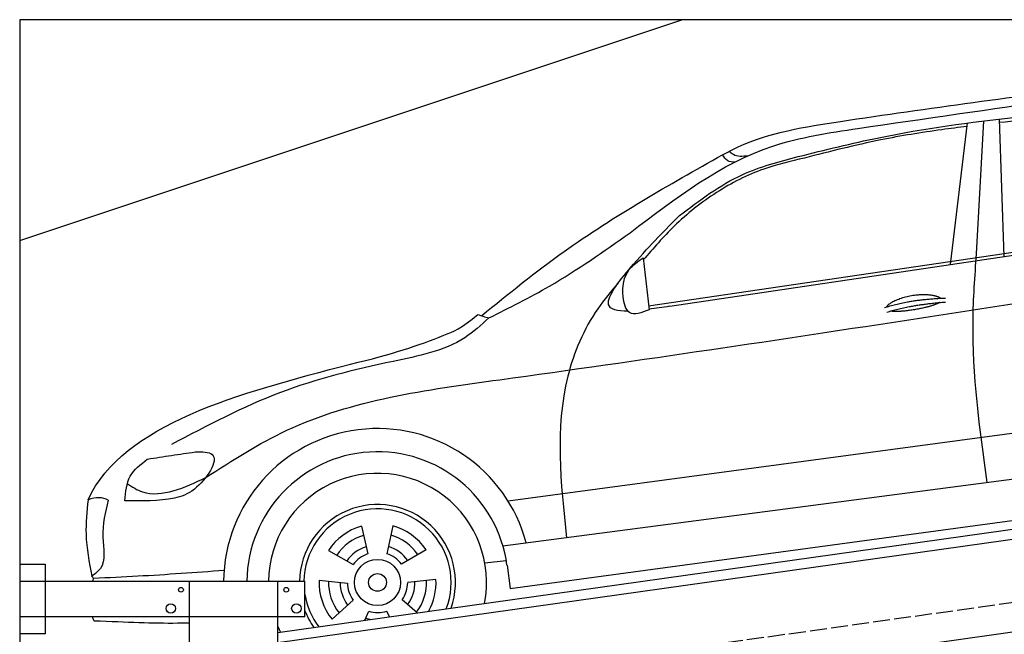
# Model space of a CAD drawing. Extents: x 524 to 6324, y 215 to 5490.
# Tile 4 of 5: x 524 to 3424, y 3680 to 5490. Entities that reach past the tile are written whole.
import ezdxf

# ---------------------------------------------------------------- set-up
doc = ezdxf.new("R2010")
doc.units = 0
doc.header["$LTSCALE"] = 10
doc.header["$MEASUREMENT"] = 0
doc.linetypes.add('GEN3', pattern=[6.25, 5, -1.25])
doc.layers.get('0').update_dxf_attribs({"linetype": 'CONTINUOUS'})
doc.layers.add('3', color=6, linetype='GEN3')
doc.layers.add('CAR', color=1, linetype='CONTINUOUS')
doc.layers.add('AM_0', color=7, linetype='CONTINUOUS', lineweight=30)

# ---------------------------------------------------------------- blocks, each defined once
blk = doc.blocks.new('Car_K')
at = {"layer": 'CAR'}
for p, q in [((5285.1, 2846.6), (5334.8, 3263.8)), ((5361.4, 2878), (5383.3, 3270)), ((5442.5, 2870), (5429.2, 3275.3)), ((4395.3, 2725.6), (6371, 3016)), ((4457.7, 2723.8), (6379.4, 3009)), ((4379.1, 2866.5), (4396.7, 2713.3)), ((3981.4, 2150.9), (5902.5, 2408.8)), ((5954.6, 2278.4), (3966.6, 2017.9)), ((3987.9, 1892.3), (5969.5, 2160.9)), ((3549.7, 2076.4), (3568.1, 1994.6)), ((3641.8, 2077.1), (3624.8, 1995)), ((3452.6, 2004.6), (3525.4, 1963)), ((3740.1, 2007), (3667.9, 1964.2)), ((3913.1, 1968.5), (3976.3, 1975.6)), ((3978.5, 1961.3), (3987.9, 1892.3)), ((3424.8, 1916.8), (3508.3, 1908.9)), ((3769.3, 1919.6), (3685.9, 1910.4)), ((3463.1, 1802.2), (3525.1, 1858.6)), ((3714.2, 1820.9), (3669.9, 1859.8)), ((3559.9, 1799.2), (3571.3, 1825.7)), ((3631.9, 1809.3), (3624.3, 1826.1))]:
    blk.add_line(p, q, dxfattribs=at)
for radius in [67.9, 26.2]:
    blk.add_circle((3597.1, 1910.6), radius, dxfattribs=at)
for radius, start, end in [(453.2, 14.86, 179.5503), (384.7, 7.5734, 179.4702), (321.3, 348.8956, 179.3656), (229.5, 340.7371, 179.1121), (216.8, 338.9836, 179.0598), (172.4, 105.9643, 146.9655), (172.4, 33.9643, 74.9655), (144.5, 106.605, 146.3248), (144.5, 34.605, 74.3248), (110.3, 107.8341, 145.0957), (110.3, 35.8341, 73.0957), (88.8, 109.097, 143.8328), (88.8, 37.097, 71.8328), (172.4, 177.9643, 218.9655), (144.5, 178.605, 218.3248), (144.5, 322.605, 2.3248), (172.4, 330.4173, 2.9655), (110.3, 179.8341, 217.0957), (88.8, 181.097, 215.8328), (88.8, 325.097, 359.8328), (110.3, 323.8341, 1.0957), (216.8, 189.363, 217.0164), (229.5, 201.2851, 215.2629), (110.3, 251.8341, 260.346), (88.8, 253.097, 287.8328), (321.3, 203.8286, 207.1044)]:
    blk.add_arc((3597.1, 1910.6), radius, start, end, dxfattribs=at)
for points, degree, knots in [([(4960.4, 3268.4), (5220.3, 3306.4), (5747.3, 3383.4), (6478.6, 3434.2), (6859.6, 3211.3), (7001.7, 3128.2)], 3, [0, 0, 0, 0, 795.09308, 1612.404872, 2098.463299, 2098.463299, 2098.463299, 2098.463299]), ([(4341, 2940.3), (4474.3, 3042.3), (4677, 3197.5), (5124.5, 3264.4), (5403, 3304.4), (5597.3, 3332.3)], 3, [0, 0, 0, 0, 491.496147, 747.712732, 1339.159351, 1339.159351, 1339.159351, 1339.159351]), ([(4486.6, 2990.7), (4545.8, 3035.8), (4651.4, 3116.2), (4859.3, 3171.2), (5126.1, 3235.8), (5464.3, 3284.2), (5722.9, 3301), (5845.3, 3309)], 3, [0, 0, 0, 0, 220.805775, 393.417908, 637.451139, 1046.907631, 1414.974246, 1414.974246, 1414.974246, 1414.974246]), ([(6069.6, 3280.7), (6038.8, 3288), (5942.4, 3308.2), (5768.6, 3294.5), (5586.9, 3281.8), (5471.6, 3269.2), (5429.6, 3264.6)], 3, [41.799079, 41.799079, 41.799079, 41.799079, 136.523198, 337.310325, 558.263041, 685.022454, 685.022454, 685.022454, 685.022454]), ([(4613.5, 3170.2), (4628.6, 3178.1), (4735.8, 3233.7), (4856.6, 3252.4), (4960.4, 3268.4)], 3, [0, 0, 0, 0, 51.147071, 361.60585, 361.60585, 361.60585, 361.60585]), ([(5333.6, 3253.4), (5308.7, 3250.3), (5223.6, 3239.4), (5062.6, 3213.6), (4929, 3179.4), (4854.3, 3160.3)], 3, [96.627312, 96.627312, 96.627312, 96.627312, 171.985535, 353.964722, 585.294651, 585.294651, 585.294651, 585.294651]), ([(3903, 2696.1), (3983.1, 2760.8), (4205.2, 2940.2), (4454.2, 3080.5), (4613.5, 3170.2)], 3, [0, 0, 0, 0, 308.510954, 855.342049, 855.342049, 855.342049, 855.342049]), ([(4649.4, 3148.3), (4641.9, 3148.7), (4626.1, 3149.7), (4617.8, 3163.2), (4613.5, 3170.2)], 3, [0, 0, 0, 0, 21.231322, 44.529597, 44.529597, 44.529597, 44.529597]), ([(4687.2, 3166.4), (4672.1, 3165), (4651.3, 3163.1), (4637, 3176.9), (4633.1, 3180.6)], 3, [0, 0, 0, 0, 42.119667, 57.904128, 57.904128, 57.904128, 57.904128]), ([(4854.3, 3160.3), (4814, 3150.9), (4723.1, 3129.7), (4591.5, 3062.5), (4473.7, 2968.4), (4409.3, 2894.3), (4379.8, 2860.3)], 3, [0, 0, 0, 0, 123.949889, 279.082644, 438.516219, 573.303533, 573.303533, 573.303533, 573.303533]), ([(4334.6, 2709.5), (4303.1, 2709), (4246, 2721.6), (4373.6, 2878.3), (4444.9, 2949.2), (4486.6, 2990.7)], 3, [93.12531, 93.12531, 93.12531, 93.12531, 180.032421, 319.648401, 516.477642, 516.477642, 516.477642, 516.477642]), ([(3925.1, 2689.5), (3985.3, 2719.6), (4130.6, 2792), (4263.3, 2885.5), (4341, 2940.3)], 3, [0, 0, 0, 0, 201.651658, 486.269195, 486.269195, 486.269195, 486.269195]), ([(3091.3, 2219.7), (3169.4, 2269.8), (3429.6, 2436.6), (4576, 2588.6), (5593.2, 2750.5), (6400, 2878.8)], 3, [0, 0, 0, 0, 276.230985, 920.854723, 3391.651354, 3391.651354, 3391.651354, 3391.651354]), ([(5392.7, 2204.8), (5371, 2363.1), (5340.3, 2587.2), (5356.6, 2812.1), (5361.4, 2878)], 3, [0, 0, 0, 0, 477.207835, 675.36922, 675.36922, 675.36922, 675.36922]), ([(4396.7, 2713.3), (4374.8, 2705), (4333.8, 2689.5), (4314.2, 2765.6), (4325.9, 2829.2), (4364, 2855.9), (4379.1, 2866.5)], 3, [0, 0, 0, 0, 57.694639, 108.12902, 189.778781, 243.319174, 243.319174, 243.319174, 243.319174]), ([(4306.1, 2792.5), (4285.2, 2767.8), (4217.5, 2687.7), (4111.2, 2437.6), (4136.6, 2203.3), (4154, 2042.4)], 3, [0, 0, 0, 0, 97.223262, 314.251894, 789.804407, 789.804407, 789.804407, 789.804407]), ([(5096.6, 2721.7), (5100.1, 2730), (5124.3, 2747.3), (5178.1, 2764.2), (5225, 2761.1), (5250, 2752.2), (5255.3, 2747.7), (5255.6, 2747.5)], 5, [0.0314681, 0.0314681, 0.0314681, 0.0314681, 0.0314681, 0.0314681, 0.300106, 0.500106, 0.5095952, 0.5095952, 0.5095952, 0.5095952, 0.5095952, 0.5095952]), ([(5252.3, 2734.9), (5248.8, 2732.7), (5232.1, 2724.4), (5198.9, 2715.8), (5152.6, 2708), (5121.2, 2707.1), (5107.9, 2709.7)], 5, [0.6133618, 0.6133618, 0.6133618, 0.6133618, 0.6133618, 0.6133618, 0.700106, 0.9252293, 0.9252293, 0.9252293, 0.9252293, 0.9252293, 0.9252293]), ([(3518, 2553.7), (3639.3, 2581.7), (3745, 2618.4), (3845.3, 2659.5), (3893, 2699.8)], 3, [0, 0, 0, 0, 247.321337, 334.292188, 334.292188, 334.292188, 334.292188]), ([(3893.1, 2699.9), (3897.9, 2698), (3908.5, 2693.9), (3919.4, 2691.2), (3925.3, 2689.7)], 3, [0, 0, 0, 0, 15.568021, 33.841736, 33.841736, 33.841736, 33.841736]), ([(3925.1, 2689.5), (3902.2, 2668.7), (3824, 2597.3), (3599.7, 2554.9), (3303.2, 2482.1), (3095.7, 2372.5), (2990.2, 2316.7)], 3, [0, 0, 0, 0, 91.933634, 314.390135, 658.38076, 1014.064836, 1014.064836, 1014.064836, 1014.064836]), ([(3059.7, 2295), (3080.3, 2295.1), (3147.5, 2295.6), (3072, 2180.9), (2975.7, 2149), (2903.4, 2150.4), (2853.2, 2151.3)], 3, [0, 0, 0, 0, 50.979532, 165.98642, 230.339947, 376.301558, 376.301558, 376.301558, 376.301558]), ([(2919.1, 2273.7), (2943, 2277.4), (2989.8, 2284.7), (3036.7, 2291.6), (3059.7, 2295)], 3, [0, 0, 0, 0, 72.340016, 142.14612, 142.14612, 142.14612, 142.14612]), ([(2853.2, 2151.3), (2855.3, 2177), (2859.4, 2227.5), (2899.4, 2258.5), (2919.1, 2273.7)], 3, [0, 0, 0, 0, 73.589328, 144.916366, 144.916366, 144.916366, 144.916366]), ([(2860.2, 2201.5), (2874.7, 2192), (2914.8, 2165.3), (3002.7, 2177.2), (3060.5, 2204.9), (3091.3, 2219.7)], 3, [0, 0, 0, 0, 50.87875, 141.728856, 245.043202, 245.043202, 245.043202, 245.043202]), ([(2744.5, 2154.1), (2741.1, 2120.1), (2733.4, 2044.6), (2747.7, 1970), (2755.6, 1929)], 3, [0, 0, 0, 0, 101.994894, 226.406314, 226.406314, 226.406314, 226.406314]), ([(2803.8, 2152.6), (2795.3, 2117.7), (2779.6, 2053.5), (2801, 1961.9), (2765.2, 1935.9), (2755.6, 1929)], 3, [0, 0, 0, 0, 109.791406, 202.46401, 236.378188, 236.378188, 236.378188, 236.378188]), ([(3145.3, 1945.7), (3060.6, 1939.5), (2932.6, 1930.2), (2804.5, 1924.3), (2761, 1922.3)], 3, [0, 0, 0, 0, 254.53565, 384.934637, 384.934637, 384.934637, 384.934637]), ([(3043.2, 1790.9), (3031.6, 1790.6), (2945.8, 1788.9), (2860.9, 1793.2), (2762.4, 1796.9)], 3, [250.354392, 250.354392, 250.354392, 250.354392, 285.458466, 509.835857, 509.835857, 509.835857, 509.835857])]:
    blk.add_open_spline(points, degree=degree, knots=knots, dxfattribs=at)
for points, degree in [([(5090.7, 2719.8), (5164, 2744.5), (5270.4, 2748.1)], 2), ([(5097.2, 2706.5), (5169.3, 2728.8), (5269.6, 2736.4)], 2), ([(4457.7, 2723.8), (4436.9, 2720.6), (4416.2, 2717.4), (4396.5, 2714.9)], 3), ([(2744.5, 2154.1), (2850, 2378.9), (3184, 2466.3), (3518, 2553.7)], 3), ([(2803.8, 2152.6), (2787.9, 2162.9), (2767.7, 2161.4), (2744.5, 2154.1)], 3), ([(2761, 1922.3), (2759.2, 1924.6), (2757.3, 1926.8), (2755.6, 1929)], 3), ([(2757.6, 1914.2), (2758.7, 1916.9), (2759.9, 1919.6), (2761, 1922.3)], 3), ([(2762.4, 1796.9), (2760.8, 1801), (2759.2, 1805.1), (2757.7, 1809.2)], 3)]:
    blk.add_open_spline(points, degree=degree, dxfattribs=at)
blk = doc.blocks.new('EG_car')
at = {"layer": 'CAR'}
blk.add_open_spline([(45679.6, 5297.1), (45832.8, 5324.7), (46150.2, 5381.9), (46470.4, 5420.4), (46636.2, 5440.1)], degree=3, knots=[0, 0, 0, 0, 466.632282, 967.371588, 967.371588, 967.371588, 967.371588], dxfattribs=at)

msp = doc.modelspace()

# ---------------------------------------------------------------- linework, layer by layer
for p, q in [((5824.1, 5490), (524.1, 5490)), ((524.1, 5490), (524.1, 390)), ((524.1, 4840), (2474.1, 5490)), ((1284.1, 3685.2), (3762.9, 4033.6)), ((3770.1, 4004.3), (1284.1, 3654.9)), ((524.1, 3886.2), (599.1, 3886.2)), ((599.1, 3886.2), (599.1, 3681.2)), ((524.1, 3836.2), (1364.1, 3836.2)), ((1024.1, 2266.2), (1024.1, 3836.2)), ((1284.1, 396.2), (1284.1, 3836.2)), ((1364.1, 3731.2), (1364.1, 3836.2)), ((3988.8, 3762.4), (1284.1, 3382.2)), ((1364.1, 3731.2), (524.1, 3731.2)), ((599.1, 3681.2), (524.1, 3681.2))]:
    msp.add_line(p, q)
for centre, radius in [((999.1, 3811.2), 7), ((1309.1, 3811.2), 7), ((969.1, 3756.2), 14), ((1339.1, 3756.2), 14)]:
    msp.add_circle(centre, radius)
at = {"layer": '3'}
msp.add_line((747.5, 3394.7), (5754.9, 4098.4), dxfattribs=at)

# ---------------------------------------------------------------- block references
at = {"layer": 'AM_0'}
msp.add_blockref('EG_car', (-42647.4, -1734.2), dxfattribs=at)
at = {"layer": 'CAR'}
msp.add_blockref('Car_K', (-2019.1, 1922.2), dxfattribs=at)

doc.saveas('drawing.dxf')
